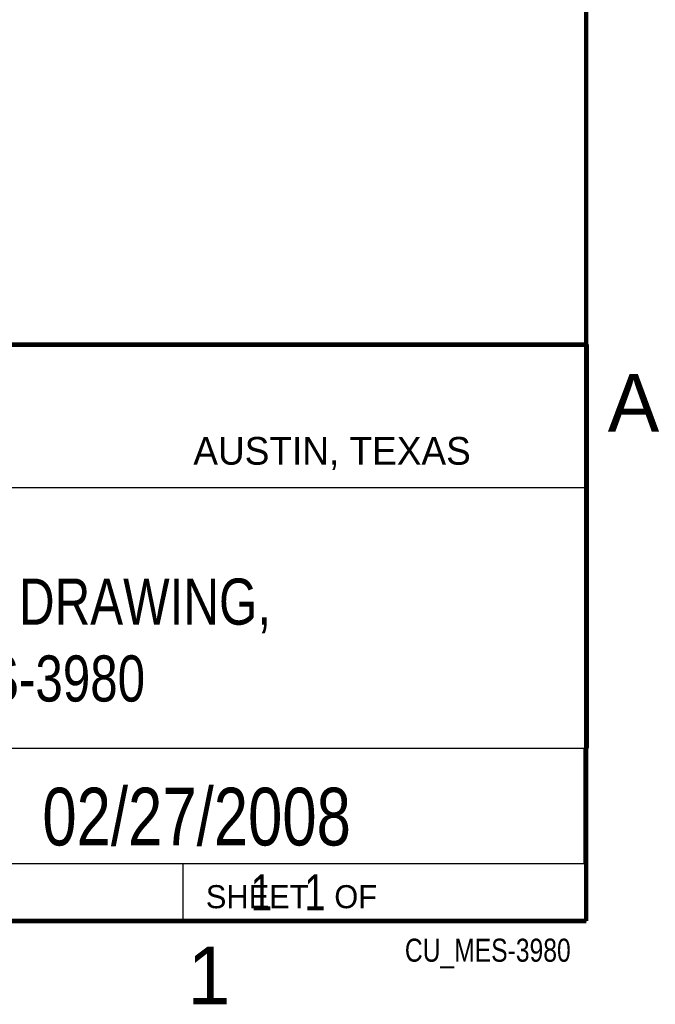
# Model space of a CAD drawing. Header units: inches. Extents: x 0 to 34, y 0 to 22.
# Tile 16 of 18: x 31 to 33.8, y 0.1 to 4.4. Entities that reach past the tile are written whole.
import ezdxf
from ezdxf.enums import TextEntityAlignment as Align

# ---------------------------------------------------------------- set-up
doc = ezdxf.new("R2010")
doc.units = ezdxf.units.IN
doc.header["$LTSCALE"] = 1.87
doc.header["$MEASUREMENT"] = 0
doc.layers.get('0').update_dxf_attribs({"linetype": 'CONTINUOUS'})
doc.styles.get("Standard").update_dxf_attribs({"font": 'txt', "width": 0.8})

msp = doc.modelspace()

# ---------------------------------------------------------------- linework, layer by layer
at = {"color": 2, "linetype": 'CONTINUOUS'}
for p, q in [((28.3793, 3.0003), (33.5093, 3.0003)), ((33.5093, 3.0003), (33.5093, 1.2503)), ((28.7231, 2.38), (33.5, 2.38)), ((28.3793, 1.2503), (33.5093, 1.2503)), ((30.13, 1.2499), (33.49, 1.2499)), ((33.49, 1.2499), (33.49, 0.7499)), ((28.38, 0.75), (33.5, 0.75)), ((30.13, 0.7499), (33.49, 0.7499)), ((31.75, 0.75), (33.5, 0.75)), ((31.75, 0.75), (31.75, 0.5)), ((33.5, 0.75), (33.5, 0.5)), ((31.75, 0.5), (33.5, 0.5)), ((32.4953, 0.5017), (33.4953, 0.5017)), ((32.4953, 0.5017), (32.4953, 0.5012)), ((32.4953, 0.5012), (33.4953, 0.5012)), ((33.4953, 0.5017), (33.4953, 0.5012))]:
    msp.add_line(p, q, dxfattribs=at)
at = {"color": 7, "linetype": 'CONTINUOUS', "const_width": 0.02}
for points in [[(33.5, 0.5), (33.5, 21.5)], [(25.58, 3), (33.5, 3)], [(0.5, 0.5), (33.5, 0.5)]]:
    msp.add_lwpolyline(points, dxfattribs=at)

# ---------------------------------------------------------------- texts
at = {"color": 2, "linetype": 'CONTINUOUS'}
for s, height, p in [('A', 0.25, (33.5939, 2.6228)), ('AUSTIN, TEXAS', 0.12, (31.7957, 2.479)), ('SHEET   OF', 0.1, (31.8499, 0.5557)), ('1', 0.25, (31.7706, 0.139))]:
    msp.add_text(s, height=height, dxfattribs=at).set_placement(p)
at = {"color": 7, "linetype": 'CONTINUOUS', "width": 0.8}
msp.add_text('02/27/2008', height=0.25, dxfattribs=at).set_placement((31.81, 0.828), align=Align.CENTER)
at = {"color": 2, "linetype": 'CONTINUOUS', "width": 0.8}
msp.add_text('CU_MES-3980', height=0.1, dxfattribs=at).set_placement((33.4328, 0.3236), align=Align.RIGHT)
at = {"color": 7, "linetype": 'CONTINUOUS'}
for s, insert, char_height, width, attachment_point in [('CUSTOMER DRAWING,\\PNI MES-3980', (30.9443, 1.9853), 0.2, 2.72, 2), ('     1   1', (31.8125, 0.7031), 0.15625, 1.25, 1)]:
    msp.add_mtext(s, dxfattribs=dict(at, insert=insert, char_height=char_height, width=width, attachment_point=attachment_point))

doc.saveas('drawing.dxf')
